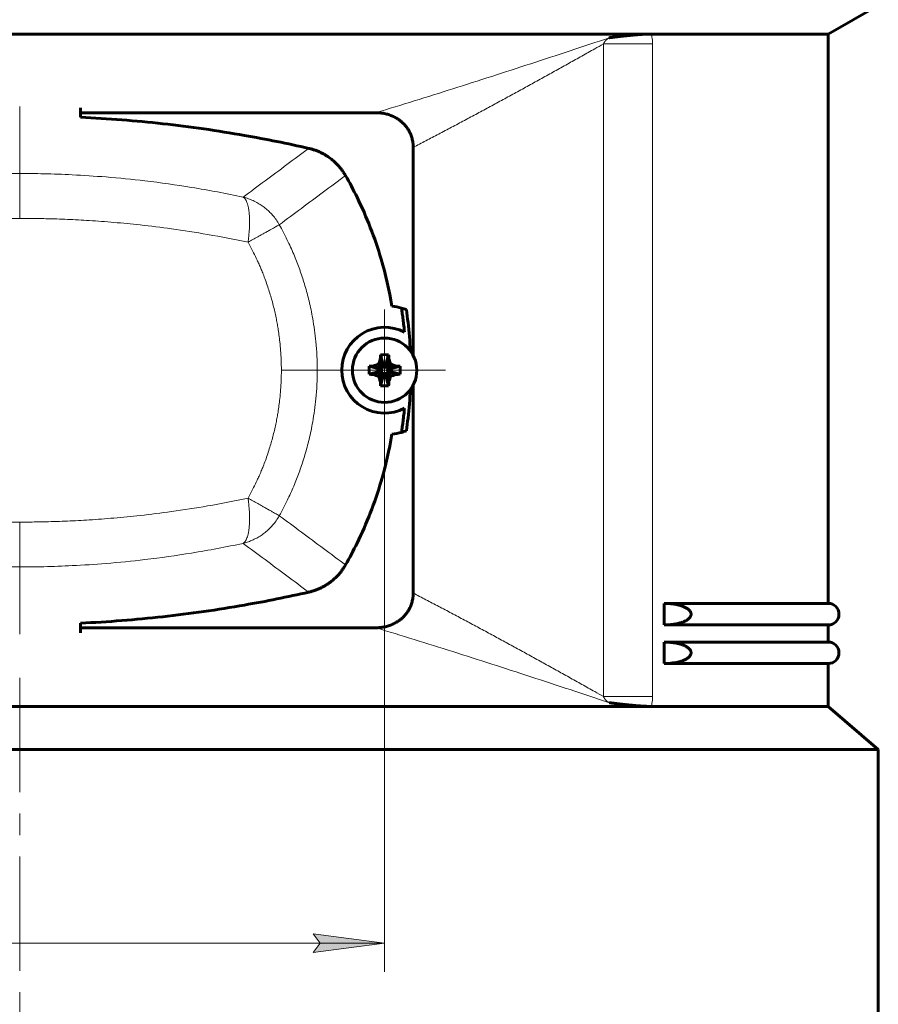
# Model space of a CAD drawing. Header units: millimetres. Extents: x 0 to 594, y 0 to 420.
# Tile 4 of 8: x 123 to 183, y 105 to 174. Entities that reach past the tile are written whole.
import ezdxf

# ---------------------------------------------------------------- set-up
doc = ezdxf.new("R2010")
doc.units = ezdxf.units.MM
for name, pattern in [('K5LT_AXLED', [12.484533, 7.984533, -1.5, 1.5, -1.5]), ('K5LT_BASIC', [0]), ('K5LT_THIN', [0])]:
    doc.linetypes.add(name, pattern=pattern)
doc.layers.add('Системный слой', color=7, linetype='Continuous')
doc.styles.add('KDIMTEXTSTYLE', font='GOST_AU.SHX', dxfattribs={"width": 0.96, "oblique": 15, "height": 5})
doc.styles.add('KTEXTSTYLE', font='GOST_AU.SHX', dxfattribs={"width": 0.96, "height": 5})
doc.dimstyles.new('KDIMSTYLE (1.00)', dxfattribs={"dimtxt": 5, "dimasz": 1, "dimexe": 2, "dimexo": 0, "dimgap": 1, "dimtad": 1, "dimtxsty": 'KDIMTEXTSTYLE', "dimsah": 1, "dimcen": 0, "dimdle": 1, "dimadec": 0, "dimazin": 0, "dimtfac": 0.667, "dimtmove": 0, "dimatfit": 3, "dimfxl": 1, "dimtvp": 1, "dimtolj": 1, "dimtzin": 0, "dimarcsym": 0})

# ---------------------------------------------------------------- blocks, each defined once
blk = doc.blocks.new('U2')
at = {"layer": 'Системный слой', "color": 150, "linetype": 'K5LT_BASIC', "lineweight": 60, "true_color": 0x0080ff}
for start, end in [(2.69396, 6.69956), (353.30044, 357.30604)]:
    blk.add_arc((121.638, 149.277), 28.676, start, end, dxfattribs=at)
blk = doc.blocks.new('U4')
at = {"layer": 'Системный слой', "color": 150, "linetype": 'K5LT_BASIC', "lineweight": 60, "true_color": 0x0080ff}
for p, q in [((77.944, 131.477), (66.48, 131.477)), ((179.48, 131.477), (168.016, 131.477))]:
    blk.add_line(p, q, dxfattribs=at)
blk = doc.blocks.new('U5')
at = {"layer": 'Системный слой', "color": 150, "linetype": 'K5LT_BASIC', "lineweight": 60, "true_color": 0x0080ff}
for p, q in [((77.944, 128.777), (66.48, 128.777)), ((179.48, 128.777), (168.016, 128.777))]:
    blk.add_line(p, q, dxfattribs=at)
blk = doc.blocks.new('U6')
at = {"layer": 'Системный слой', "color": 150, "linetype": 'K5LT_BASIC', "lineweight": 60, "true_color": 0x0080ff}
for p, q in [((77.944, 130.277), (66.48, 130.277)), ((179.48, 130.277), (168.016, 130.277))]:
    blk.add_line(p, q, dxfattribs=at)
blk = doc.blocks.new('U7')
at = {"layer": 'Системный слой', "color": 150, "linetype": 'K5LT_BASIC', "lineweight": 60, "true_color": 0x0080ff}
for p, q in [((77.944, 132.977), (66.48, 132.977)), ((179.48, 132.977), (168.016, 132.977))]:
    blk.add_line(p, q, dxfattribs=at)
blk = doc.blocks.new('U9')
at = {"layer": 'Системный слой', "color": 150, "linetype": 'K5LT_BASIC', "lineweight": 60, "true_color": 0x0080ff}
for p, q in [((179.48, 172.777), (179.48, 132.977)), ((179.48, 131.477), (179.48, 130.277)), ((179.48, 128.777), (179.48, 125.777))]:
    blk.add_line(p, q, dxfattribs=at)
blk = doc.blocks.new('U10')
at = {"layer": 'Системный слой', "color": 150, "linetype": 'K5LT_BASIC', "lineweight": 60, "true_color": 0x0080ff}
for p, q in [((150.48, 150.308), (150.48, 164.857)), ((150.48, 133.698), (150.48, 148.247))]:
    blk.add_line(p, q, dxfattribs=at)
blk = doc.blocks.new('U12')
at = {"layer": 'Системный слой', "color": 150, "linetype": 'K5LT_BASIC', "lineweight": 60, "true_color": 0x0080ff}
for p, q in [((98.088, 167.277), (118.73, 167.277)), ((127.23, 167.277), (147.871, 167.277))]:
    blk.add_line(p, q, dxfattribs=at)
blk = doc.blocks.new('U13')
at = {"layer": 'Системный слой', "color": 150, "linetype": 'K5LT_BASIC', "lineweight": 60, "true_color": 0x0080ff}
for p, q in [((118.73, 131.277), (98.088, 131.277)), ((147.871, 131.277), (127.23, 131.277))]:
    blk.add_line(p, q, dxfattribs=at)
blk = doc.blocks.new('U15')
at = {"layer": 'Системный слой', "color": 30, "linetype": 'K5LT_AXLED', "lineweight": 18, "true_color": 0xff8000}
for q in [(148.48, 153.527), (144.23, 149.277), (152.73, 149.277), (148.48, 145.027)]:
    blk.add_line((148.48, 149.277), q, dxfattribs=at)
blk = doc.blocks.new('D1')
at = {"layer": 'Системный слой'}
for points in [[(97.48, 109.238), (102.48, 109.896), (101.98, 109.238), (102.48, 108.579)], [(148.48, 109.238), (143.48, 109.896), (143.98, 109.238), (143.48, 108.579)]]:
    blk.add_hatch(color=7, dxfattribs=at).paths.add_polyline_path(points)
at = {"layer": 'Системный слой', "color": 7, "linetype": 'K5LT_THIN', "lineweight": 18}
for p, q in [((97.48, 147.027), (97.48, 107.238)), ((148.48, 147.027), (148.48, 107.238)), ((97.48, 109.238), (102.48, 109.896)), ((102.48, 109.896), (101.98, 109.238)), ((143.98, 109.238), (143.48, 109.896)), ((143.48, 109.896), (148.48, 109.238)), ((102.48, 108.579), (97.48, 109.238)), ((97.48, 109.238), (148.48, 109.238)), ((101.98, 109.238), (102.48, 108.579)), ((148.48, 109.238), (143.48, 108.579)), ((143.48, 108.579), (143.98, 109.238))]:
    blk.add_line(p, q, dxfattribs=at)
blk.add_wipeout([(109.122, 110.238), (109.122, 117.373), (115.569, 117.373), (115.569, 110.238)]).dxf.layer = 'Системный слой'
at = {"layer": 'Системный слой', "color": 7, "insert": (109.122, 116.772), "char_height": 5, "attachment_point": 1, "style": 'KTEXTSTYLE'}
blk.add_mtext('\\H3.5;\\W0.965;\\Q15;\\Q15;\\H5.00;51', dxfattribs=at)
blk = doc.blocks.new('KDIMARROW_01')
at = {"layer": 'Системный слой'}
blk.add_hatch(color=0, dxfattribs=at).paths.add_polyline_path([(0, 0), (-5, 0.658), (-4.5, 0), (-5, -0.658)])
at = {"layer": 'Системный слой', "color": 0, "linetype": 'K5LT_THIN', "lineweight": 18}
for p, q in [((-4.5, 0), (-5, 0.658)), ((-5, 0.658), (0, 0)), ((0, 0), (-5, -0.658)), ((-5, -0.658), (-4.5, 0)), ((0, 0), (-1, 0))]:
    blk.add_line(p, q, dxfattribs=at)

msp = doc.modelspace()

# ---------------------------------------------------------------- linework, layer by layer
at = {"layer": 'Системный слой', "color": 150, "linetype": 'K5LT_BASIC', "lineweight": 60, "true_color": 0x0080ff}
for p, q in [((182.98, 174.777), (179.48, 172.777)), ((167.124, 172.777), (78.835, 172.777)), ((179.48, 172.777), (167.124, 172.777)), ((127.23, 167.621), (127.23, 166.957)), ((148.18, 150.049), (148.382, 149.528)), ((148.201, 150.357), (148.382, 149.655)), ((148.758, 150.357), (148.577, 149.655)), ((148.78, 150.049), (148.577, 149.528)), ((147.401, 149.556), (148.102, 149.375)), ((147.708, 149.577), (148.229, 149.375)), ((148.059, 149.698), (148.349, 149.409)), ((148.102, 149.18), (148.102, 149.375)), ((148.102, 149.375), (148.229, 149.375)), ((148.229, 149.375), (148.349, 149.409)), ((148.349, 149.409), (148.382, 149.528)), ((148.382, 149.655), (148.577, 149.655)), ((148.382, 149.528), (148.382, 149.655)), ((148.577, 149.655), (148.577, 149.528)), ((148.577, 149.528), (148.611, 149.409)), ((148.9, 149.698), (148.611, 149.409)), ((148.611, 149.409), (148.731, 149.375)), ((149.251, 149.577), (148.731, 149.375)), ((148.731, 149.375), (148.857, 149.375)), ((149.559, 149.556), (148.857, 149.375)), ((148.857, 149.375), (148.857, 149.18)), ((147.401, 148.999), (148.102, 149.18)), ((147.708, 148.977), (148.229, 149.18)), ((148.059, 148.857), (148.349, 149.146)), ((148.229, 149.18), (148.102, 149.18)), ((148.18, 148.506), (148.382, 149.027)), ((148.201, 148.198), (148.382, 148.9)), ((148.349, 149.146), (148.229, 149.18)), ((148.382, 149.027), (148.349, 149.146)), ((148.382, 148.9), (148.382, 149.027)), ((148.577, 148.9), (148.382, 148.9)), ((148.611, 149.146), (148.577, 149.027)), ((148.78, 148.506), (148.577, 149.027)), ((148.577, 149.027), (148.577, 148.9)), ((148.758, 148.198), (148.577, 148.9)), ((148.731, 149.18), (148.611, 149.146)), ((148.9, 148.857), (148.611, 149.146)), ((149.251, 148.977), (148.731, 149.18)), ((148.857, 149.18), (148.731, 149.18)), ((149.559, 148.999), (148.857, 149.18)), ((168.016, 131.477), (168.016, 132.977)), ((127.23, 130.933), (127.23, 131.597)), ((168.016, 128.777), (168.016, 130.277)), ((78.835, 125.777), (167.124, 125.777)), ((179.48, 125.777), (167.124, 125.777)), ((179.48, 125.777), (182.98, 122.777)), ((182.98, 122.777), (62.98, 122.777)), ((182.98, 122.777), (182.98, 71.777))]:
    msp.add_line(p, q, dxfattribs=at)
at = {"layer": 'Системный слой', "color": 7, "linetype": 'K5LT_THIN', "lineweight": 18}
for p, q in [((163.769, 172.082), (163.769, 126.472)), ((167.202, 172.082), (163.769, 172.082)), ((167.202, 172.082), (167.202, 126.472)), ((122.98, 167.716), (122.98, 163.027)), ((122.98, 159.892), (122.98, 163.027)), ((141.266, 149.277), (143.771, 149.277)), ((145.48, 149.277), (143.771, 149.277)), ((122.98, 138.663), (122.98, 135.527)), ((122.98, 130.838), (122.98, 135.527)), ((167.202, 126.472), (163.769, 126.472))]:
    msp.add_line(p, q, dxfattribs=at)
at = {"layer": 'Системный слой', "color": 30, "linetype": 'K5LT_AXLED', "lineweight": 18, "true_color": 0xff8000}
msp.add_line((122.98, 127.777), (122.98, 71.777), dxfattribs=at)
at = {"layer": 'Системный слой', "color": 150, "linetype": 'K5LT_BASIC', "lineweight": 60, "true_color": 0x0080ff}
msp.add_circle((148.48, 149.277), 2.25, dxfattribs=at)
for centre, radius, start, end in [((148.48, 149.277), 4.5, 74.80637, 83.46965), ((148.48, 149.277), 4.5, 70.27559, 74.80637), ((148.48, 149.277), 3, 62.40941, 180), ((148.48, 149.277), 3, 180, 297.59059), ((148.48, 149.277), 4.5, 276.53035, 285.19363), ((148.48, 149.277), 4.5, 285.19363, 289.72441), ((179.48, 132.227), 0.75, 270, 90), ((179.48, 129.527), 0.75, 270, 90)]:
    msp.add_arc(centre, radius, start, end, dxfattribs=at)
for centre, major_axis, ratio, start_param, end_param in [((122.98, 149.277), (0, -28), 0.97619, 1.69056, 1.722664), ((148.623, 149.237), (-0.665, -2.348), 0.275651, 4.438328, 4.593262), ((148.574, 149.277), (0, -2.444), 0.169924, 4.254947, 4.391142), ((148.48, 149.018), (-2.426, 0), 0.555366, 4.597252, 4.827526), ((148.386, 149.277), (0, 2.444), 0.169924, -1.249549, -1.113354), ((148.337, 149.237), (-0.665, 2.348), 0.275651, -1.451669, -1.296736), ((148.739, 149.277), (0, -2.426), 0.555366, 4.597252, 4.712389), ((148.48, 149.183), (-2.444, 0), 0.169924, -1.249549, -1.113354), ((148.52, 149.134), (-2.348, -0.665), 0.275651, -1.451669, -1.296736), ((148.439, 149.134), (-2.348, 0.665), 0.275651, 4.438328, 4.593262), ((148.48, 149.183), (-2.444, 0), 0.169924, 4.254947, 4.391142), ((148.221, 149.277), (0, 2.426), 0.555366, 4.597252, 4.827526), ((148.739, 149.277), (0, -2.426), 0.555366, 4.712389, 4.827526), ((148.48, 149.371), (2.444, 0), 0.169924, 4.254947, 4.391142), ((148.52, 149.42), (2.348, -0.665), 0.275651, 4.438328, 4.593262), ((148.623, 149.318), (0.665, -2.348), 0.275651, -1.451669, -1.296736), ((148.337, 149.318), (0.665, 2.348), 0.275651, 4.438328, 4.593262), ((148.439, 149.42), (2.348, 0.665), 0.275651, -1.451669, -1.296736), ((148.48, 149.371), (2.444, 0), 0.169924, -1.249549, -1.113354), ((148.574, 149.277), (0, -2.444), 0.169924, -1.249549, -1.113354), ((148.48, 149.536), (2.426, 0), 0.555366, 4.597252, 4.827526), ((148.386, 149.277), (0, 2.444), 0.169924, 4.254947, 4.391142), ((122.98, 149.277), (0, -28), 0.97619, 1.418929, 1.451033)]:
    msp.add_ellipse(centre, major_axis=major_axis, ratio=ratio, start_param=start_param, end_param=end_param, dxfattribs=at)
for points, knots in [([(167.124, 172.777), (167.103, 172.777), (167.07, 172.777), (167.026, 172.776), (166.991, 172.776), (166.918, 172.774), (166.824, 172.771), (166.724, 172.767), (166.648, 172.763), (166.561, 172.759), (166.477, 172.754), (166.406, 172.749), (166.362, 172.746), (166.314, 172.742), (166.272, 172.739), (166.233, 172.736), (166.195, 172.733), (166.158, 172.73), (166.119, 172.727), (166.048, 172.721), (165.965, 172.714), (165.872, 172.706), (165.788, 172.698), (165.71, 172.691), (165.641, 172.684), (165.594, 172.68), (165.532, 172.674), (165.477, 172.668), (165.425, 172.663), (165.376, 172.658), (165.302, 172.65), (165.226, 172.642), (165.166, 172.635), (165.129, 172.631), (165.091, 172.627), (165.026, 172.62), (164.96, 172.612), (164.893, 172.604), (164.853, 172.6), (164.814, 172.595), (164.763, 172.589), (164.713, 172.583), (164.663, 172.577), (164.632, 172.573), (164.607, 172.57), (164.582, 172.567), (164.56, 172.565), (164.537, 172.562), (164.522, 172.56), (164.505, 172.558), (164.49, 172.556), (164.472, 172.554), (164.453, 172.551), (164.434, 172.549), (164.42, 172.547), (164.409, 172.546), (164.402, 172.545), (164.396, 172.544), (164.388, 172.543), (164.374, 172.541), (164.36, 172.539), (164.344, 172.537), (164.333, 172.536), (164.322, 172.534), (164.314, 172.533), (164.306, 172.532), (164.299, 172.531), (164.292, 172.53), (164.285, 172.53), (164.277, 172.529), (164.269, 172.528), (164.262, 172.528), (164.255, 172.527), (164.25, 172.527), (164.246, 172.526), (164.237, 172.525), (164.228, 172.523), (164.218, 172.521), (164.212, 172.52), (164.207, 172.52), (164.203, 172.519), (164.197, 172.518), (164.195, 172.518), (164.194, 172.517)], [0, 0, 0, 0, 2.758778, 4.090146, 5.385702, 6.84958, 12.490967, 15.378467, 16.74845, 19.739101, 23.405835, 24.2726, 25.95045, 27.195396, 28.413772, 29.513326, 30.591878, 31.62056, 32.621482, 33.921986, 37.559341, 39.465026, 41.556785, 44.368072, 45.741419, 47.073712, 48.107013, 50.687728, 51.454265, 52.209932, 54.543946, 57.301312, 58.180876, 59.210496, 60.221955, 61.140556, 64.326258, 65.388321, 66.432049, 67.441739, 68.436077, 70.415872, 71.397966, 72.372053, 72.875397, 73.36977, 74.320091, 74.624056, 75.210284, 75.489973, 75.948218, 76.378174, 76.961393, 77.460682, 77.902967, 78.090331, 78.284962, 78.448581, 78.619229, 78.904242, 79.579946, 79.696406, 80.241622, 80.390937, 80.57683, 80.868907, 81.037913, 81.156723, 81.438263, 81.599902, 81.796013, 82.07364, 82.230033, 82.376227, 82.457243, 82.552385, 83.117708, 83.289309, 83.448341, 83.594876, 83.728199, 83.875655, 84, 84, 84, 84]), ([(147.871, 167.277), (147.92, 167.277), (148.018, 167.275), (148.213, 167.261), (148.41, 167.231), (148.607, 167.186), (148.805, 167.129), (149.042, 167.038), (149.296, 166.906), (149.514, 166.761), (149.699, 166.611), (149.865, 166.448), (149.998, 166.288), (150.087, 166.161), (150.168, 166.032), (150.239, 165.902), (150.309, 165.745), (150.36, 165.608), (150.401, 165.47), (150.434, 165.332), (150.454, 165.212), (150.467, 165.109), (150.474, 165.025), (150.479, 164.941), (150.48, 164.885), (150.48, 164.857)], [0, 0, 0, 0, 0.480224, 0.960449, 1.920898, 2.446516, 2.946101, 3.945271, 4.937243, 5.759537, 6.519807, 7.280077, 8.040347, 8.559312, 8.809792, 9.539291, 10.018408, 10.497525, 10.969509, 11.432661, 11.895813, 12.17186, 12.447906, 12.723953, 13, 13, 13, 13]), ([(143.178, 164.786), (142.435, 164.955), (140.944, 165.275), (137.555, 165.914), (133.941, 166.43), (130.111, 166.792), (128.191, 166.912), (127.23, 166.957)], [0, 0, 0, 0, 0.414814, 0.829628, 1.876471, 2.399892, 2.923314, 2.923314, 2.923314, 2.923314]), ([(143.178, 164.786), (143.257, 164.768), (143.414, 164.727), (143.648, 164.65), (143.878, 164.559), (144.105, 164.452), (144.324, 164.332), (144.573, 164.174), (144.841, 163.972), (145.092, 163.743), (145.292, 163.529), (145.451, 163.335), (145.605, 163.122), (145.7, 162.969), (145.748, 162.885)], [0, 0, 0, 0, 0.518561, 1.037122, 1.570785, 2.095548, 2.636797, 3.163676, 3.980266, 4.776674, 5.328882, 5.846759, 6.383746, 7, 7, 7, 7]), ([(148.992, 153.748), (148.809, 154.857), (148.384, 156.72), (147.519, 159.253), (146.663, 161.201), (146.033, 162.386), (145.748, 162.885)], [0, 0, 0, 0, 1.999365, 3.395006, 4.760575, 5.782763, 5.782763, 5.782763, 5.782763]), ([(149.659, 153.62), (149.68, 153.488), (149.719, 153.225), (149.774, 152.812), (149.825, 152.383), (149.855, 152.085), (149.869, 151.936)], [0, 0, 0, 0, 0.2067745, 0.413549, 0.645802, 0.878055, 0.878055, 0.878055, 0.878055]), ([(149.659, 144.935), (149.68, 145.066), (149.719, 145.33), (149.774, 145.742), (149.825, 146.172), (149.855, 146.47), (149.869, 146.618)], [0, 0, 0, 0, 0.2067745, 0.413549, 0.645802, 0.878055, 0.878055, 0.878055, 0.878055]), ([(148.992, 144.807), (148.809, 143.698), (148.384, 141.835), (147.519, 139.301), (146.663, 137.354), (146.033, 136.168), (145.748, 135.67)], [0, 0, 0, 0, 1.999365, 3.395006, 4.760575, 5.782763, 5.782763, 5.782763, 5.782763]), ([(143.178, 133.769), (143.257, 133.787), (143.414, 133.828), (143.648, 133.904), (143.878, 133.996), (144.105, 134.102), (144.324, 134.222), (144.573, 134.381), (144.841, 134.582), (145.092, 134.811), (145.292, 135.025), (145.451, 135.22), (145.605, 135.433), (145.7, 135.586), (145.748, 135.67)], [0, 0, 0, 0, 0.518561, 1.037122, 1.570785, 2.095548, 2.636797, 3.163676, 3.980266, 4.776674, 5.328882, 5.846759, 6.383746, 7, 7, 7, 7]), ([(143.178, 133.769), (142.435, 133.6), (140.944, 133.28), (137.555, 132.641), (133.941, 132.125), (130.111, 131.763), (128.191, 131.642), (127.23, 131.597)], [0, 0, 0, 0, 0.414814, 0.829628, 1.876471, 2.399892, 2.923314, 2.923314, 2.923314, 2.923314]), ([(147.871, 131.277), (147.92, 131.277), (148.018, 131.28), (148.213, 131.294), (148.41, 131.323), (148.607, 131.369), (148.805, 131.426), (149.042, 131.516), (149.296, 131.648), (149.514, 131.793), (149.699, 131.944), (149.865, 132.107), (149.998, 132.266), (150.087, 132.394), (150.168, 132.523), (150.239, 132.653), (150.309, 132.81), (150.36, 132.946), (150.401, 133.084), (150.434, 133.223), (150.454, 133.343), (150.467, 133.446), (150.474, 133.53), (150.479, 133.614), (150.48, 133.67), (150.48, 133.698)], [0, 0, 0, 0, 0.480224, 0.960449, 1.920898, 2.446516, 2.946101, 3.945271, 4.937243, 5.759537, 6.519807, 7.280077, 8.040347, 8.559312, 8.809792, 9.539291, 10.018408, 10.497525, 10.969509, 11.432661, 11.895813, 12.17186, 12.447906, 12.723953, 13, 13, 13, 13]), ([(168.016, 132.977), (168.163, 132.977), (168.417, 132.967), (168.706, 132.931), (168.898, 132.896), (169.041, 132.864), (169.196, 132.821), (169.33, 132.774), (169.442, 132.726), (169.535, 132.68), (169.61, 132.635), (169.669, 132.594), (169.726, 132.549), (169.775, 132.501), (169.813, 132.456), (169.842, 132.413), (169.863, 132.376), (169.88, 132.332), (169.889, 132.3), (169.896, 132.265), (169.898, 132.225), (169.895, 132.186), (169.888, 132.148), (169.876, 132.11), (169.856, 132.065), (169.827, 132.017), (169.789, 131.968), (169.744, 131.922), (169.692, 131.878), (169.632, 131.834), (169.569, 131.795), (169.493, 131.753), (169.415, 131.716), (169.33, 131.682), (169.232, 131.646), (169.115, 131.61), (168.969, 131.573), (168.787, 131.537), (168.538, 131.501), (168.27, 131.481), (168.087, 131.477), (168.016, 131.477)], [0, 0, 0, 0, 4.64114, 7.665941, 8.596288, 10.393393, 11.997491, 13.40319, 14.576745, 15.594653, 16.420224, 17.092272, 17.622922, 18.473369, 18.986, 19.209579, 19.845009, 20.1009, 20.403578, 20.677723, 21.000028, 21.385225, 21.644344, 21.965344, 22.379841, 22.886712, 23.449214, 24.036824, 24.656974, 25.352813, 26.120814, 26.787153, 27.866707, 28.64474, 29.487756, 30.923913, 32.298808, 33.969598, 36.462948, 39.855987, 42, 42, 42, 42]), ([(168.016, 128.777), (168.164, 128.777), (168.419, 128.788), (168.71, 128.824), (168.902, 128.859), (169.045, 128.891), (169.179, 128.929), (169.276, 128.962), (169.358, 128.993), (169.447, 129.031), (169.54, 129.078), (169.615, 129.123), (169.674, 129.164), (169.73, 129.209), (169.781, 129.259), (169.827, 129.317), (169.858, 129.369), (169.878, 129.415), (169.893, 129.465), (169.898, 129.51), (169.896, 129.558), (169.891, 129.592), (169.881, 129.629), (169.867, 129.667), (169.844, 129.712), (169.81, 129.76), (169.767, 129.809), (169.717, 129.856), (169.667, 129.896), (169.609, 129.935), (169.551, 129.97), (169.489, 130.003), (169.416, 130.038), (169.339, 130.07), (169.24, 130.106), (169.122, 130.142), (168.998, 130.174), (168.845, 130.207), (168.655, 130.239), (168.364, 130.269), (168.144, 130.277), (168.016, 130.277)], [0, 0, 0, 0, 4.667054, 7.701279, 8.634231, 10.436993, 12.046584, 12.789487, 13.457076, 14.634115, 15.654288, 16.4803, 17.150823, 17.67719, 18.513461, 19.09851, 19.686935, 20.090065, 20.380081, 20.999945, 21.200694, 21.566387, 21.832085, 22.167441, 22.598512, 23.129439, 23.730255, 24.373878, 25.018038, 25.543687, 26.361808, 26.952118, 27.594855, 28.712986, 29.408481, 30.70777, 32.354006, 33.226195, 35.379357, 38.135731, 42, 42, 42, 42]), ([(167.124, 125.777), (167.103, 125.777), (167.07, 125.778), (167.026, 125.778), (166.991, 125.779), (166.918, 125.78), (166.824, 125.783), (166.724, 125.788), (166.648, 125.791), (166.561, 125.796), (166.477, 125.801), (166.406, 125.806), (166.362, 125.809), (166.314, 125.813), (166.272, 125.816), (166.233, 125.819), (166.195, 125.822), (166.158, 125.825), (166.119, 125.828), (166.048, 125.833), (165.965, 125.84), (165.872, 125.849), (165.788, 125.856), (165.71, 125.864), (165.641, 125.87), (165.594, 125.875), (165.532, 125.881), (165.477, 125.887), (165.425, 125.892), (165.376, 125.897), (165.302, 125.905), (165.226, 125.913), (165.166, 125.919), (165.129, 125.924), (165.091, 125.928), (165.026, 125.935), (164.96, 125.942), (164.893, 125.95), (164.853, 125.955), (164.814, 125.959), (164.763, 125.965), (164.713, 125.971), (164.663, 125.977), (164.632, 125.981), (164.607, 125.984), (164.582, 125.987), (164.56, 125.99), (164.537, 125.993), (164.522, 125.995), (164.505, 125.997), (164.49, 125.999), (164.472, 126.001), (164.453, 126.004), (164.434, 126.006), (164.42, 126.008), (164.409, 126.009), (164.402, 126.01), (164.396, 126.011), (164.388, 126.012), (164.374, 126.014), (164.36, 126.015), (164.344, 126.018), (164.333, 126.019), (164.322, 126.02), (164.314, 126.021), (164.306, 126.022), (164.299, 126.023), (164.292, 126.024), (164.285, 126.025), (164.277, 126.026), (164.269, 126.026), (164.262, 126.027), (164.255, 126.027), (164.25, 126.028), (164.246, 126.029), (164.237, 126.03), (164.228, 126.032), (164.218, 126.033), (164.212, 126.034), (164.207, 126.035), (164.203, 126.036), (164.197, 126.037), (164.195, 126.037), (164.194, 126.037)], [0, 0, 0, 0, 2.758778, 4.090146, 5.385702, 6.84958, 12.490967, 15.378467, 16.74845, 19.739101, 23.405835, 24.2726, 25.95045, 27.195396, 28.413772, 29.513326, 30.591877, 31.620559, 32.621482, 33.921986, 37.55934, 39.465025, 41.556783, 44.368071, 45.741418, 47.073711, 48.107011, 50.687727, 51.454264, 52.209931, 54.543945, 57.301311, 58.180875, 59.210495, 60.221954, 61.140554, 64.326257, 65.388319, 66.432047, 67.441737, 68.436075, 70.415871, 71.397964, 72.372052, 72.875396, 73.369768, 74.320089, 74.624054, 75.210283, 75.489972, 75.948216, 76.378172, 76.961391, 77.46068, 77.902965, 78.09033, 78.28496, 78.448579, 78.619228, 78.904241, 79.579944, 79.696405, 80.241621, 80.390936, 80.576829, 80.868906, 81.037912, 81.156722, 81.438261, 81.5999, 81.796011, 82.073636, 82.230028, 82.376221, 82.457238, 82.55238, 83.117704, 83.289305, 83.448337, 83.594873, 83.728197, 83.875654, 84, 84, 84, 84])]:
    msp.add_open_spline(points, degree=3, knots=knots, dxfattribs=at)
at = {"layer": 'Системный слой', "color": 7, "linetype": 'K5LT_THIN', "lineweight": 18}
for points in [[(167.124, 172.777), (167.14, 172.71), (167.166, 172.57), (167.195, 172.341), (167.202, 172.172), (167.202, 172.082)], [(147.871, 167.277), (149.65, 167.818), (153.238, 168.935), (158.686, 170.691), (162.354, 171.903), (164.194, 172.517)], [(143.178, 164.786), (142.667, 164.407), (141.65, 163.648), (140.122, 162.512), (139.105, 161.755), (138.596, 161.377)], [(107.363, 161.377), (109.03, 161.733), (112.431, 162.34), (117.671, 162.901), (121.21, 163.027), (122.98, 163.027)], [(145.748, 162.885), (145.235, 162.501), (144.206, 161.739), (142.664, 160.591), (141.637, 159.826), (141.123, 159.444)], [(145.748, 135.67), (145.235, 136.053), (144.206, 136.816), (142.664, 137.964), (141.637, 138.729), (141.123, 139.111)], [(107.363, 137.178), (109.03, 136.822), (112.431, 136.215), (117.671, 135.654), (121.21, 135.527), (122.98, 135.527)], [(143.178, 133.769), (142.667, 134.148), (141.65, 134.907), (140.122, 136.043), (139.105, 136.8), (138.596, 137.178)], [(147.871, 131.277), (149.65, 130.737), (153.238, 129.62), (158.686, 127.864), (162.354, 126.651), (164.194, 126.037)], [(167.124, 125.777), (167.14, 125.845), (167.166, 125.985), (167.195, 126.214), (167.202, 126.383), (167.202, 126.472)]]:
    msp.add_open_spline(points, degree=3, dxfattribs=at)
for points, knots in [([(150.48, 164.857), (150.517, 164.876), (150.553, 164.895), (150.884, 165.066), (151.179, 165.219), (151.773, 165.529), (152.073, 165.686), (152.673, 166.002), (152.973, 166.161), (153.574, 166.479), (153.874, 166.639), (154.474, 166.96), (154.774, 167.12), (155.374, 167.443), (155.673, 167.605), (156.273, 167.93), (156.573, 168.092), (157.173, 168.419), (157.472, 168.582), (158.072, 168.911), (158.372, 169.075), (158.971, 169.405), (159.271, 169.571), (159.87, 169.902), (160.17, 170.068), (160.769, 170.401), (161.068, 170.568), (161.667, 170.902), (161.967, 171.07), (162.566, 171.405), (162.866, 171.573), (163.366, 171.855), (163.568, 171.969), (163.769, 172.082)], [3.096208, 3.096208, 3.096208, 3.096208, 3.231093, 3.231093, 4.308259, 4.308259, 5.408394, 5.408394, 6.508599, 6.508599, 7.608873, 7.608873, 8.709216, 8.709216, 9.809626, 9.809626, 10.910101, 10.910101, 12.010641, 12.010641, 13.111242, 13.111242, 14.211905, 14.211905, 15.312626, 15.312626, 16.413405, 16.413405, 17.514239, 17.514239, 18.615127, 18.615127, 19.355834, 19.355834, 19.355834, 19.355834]), ([(164.194, 172.517), (164.193, 172.517), (164.189, 172.514), (164.18, 172.511), (164.17, 172.507), (164.164, 172.503), (164.156, 172.499), (164.151, 172.496), (164.146, 172.494), (164.143, 172.492), (164.14, 172.491), (164.136, 172.489), (164.132, 172.486), (164.127, 172.484), (164.121, 172.48), (164.113, 172.475), (164.1, 172.467), (164.08, 172.455), (164.06, 172.441), (164.033, 172.421), (164.004, 172.397), (163.972, 172.368), (163.946, 172.343), (163.925, 172.319), (163.909, 172.301), (163.898, 172.288), (163.89, 172.277), (163.882, 172.268), (163.874, 172.257), (163.867, 172.247), (163.86, 172.236), (163.853, 172.226), (163.843, 172.212), (163.834, 172.198), (163.825, 172.186), (163.82, 172.177), (163.813, 172.165), (163.805, 172.151), (163.795, 172.133), (163.785, 172.115), (163.777, 172.097), (163.772, 172.087), (163.769, 172.082)], [0, 0, 0, 0, 0.498735, 0.96986, 1.447101, 1.99705, 2.483901, 2.88201, 3.193468, 3.505497, 3.810013, 4.074475, 4.525479, 5.060142, 5.830146, 6.394621, 7.572876, 9.230635, 11.186838, 12.874419, 16.594268, 19.139901, 21.697149, 23.844482, 25.356349, 26.367901, 27.079334, 27.790061, 28.642444, 29.51527, 30.290815, 31.027903, 31.80019, 33.526044, 34.173779, 34.94821, 35.998058, 37.308555, 38.726491, 40.483354, 41.959493, 43, 43, 43, 43]), ([(138.596, 161.377), (137.408, 161.631), (135.141, 162.058), (131.931, 162.509), (129.138, 162.787), (126.78, 162.941), (124.765, 163.013), (123.543, 163.027), (122.98, 163.027)], [0, 0, 0, 0, 2.137656, 4.022495, 5.580967, 6.92986, 8.045021, 9, 9, 9, 9]), ([(138.937, 158.224), (138.955, 158.357), (138.986, 158.611), (139.018, 158.969), (139.037, 159.295), (139.045, 159.596), (139.042, 159.885), (139.028, 160.155), (139.002, 160.404), (138.966, 160.63), (138.92, 160.83), (138.864, 161.003), (138.799, 161.146), (138.73, 161.254), (138.662, 161.329), (138.618, 161.364), (138.596, 161.377)], [0, 0, 0, 0, 1.529002, 2.9059, 4.108925, 5.33728, 6.54394, 7.750217, 8.955746, 10.163, 11.376622, 12.600986, 13.814082, 15.011725, 16.066689, 17, 17, 17, 17]), ([(141.123, 159.444), (141.053, 159.567), (140.907, 159.798), (140.664, 160.108), (140.409, 160.376), (140.141, 160.613), (139.853, 160.825), (139.538, 161.015), (139.214, 161.173), (138.894, 161.294), (138.692, 161.353), (138.596, 161.377)], [0, 0, 0, 0, 1.604939, 3.054288, 4.327628, 5.632986, 6.932753, 8.207622, 9.62944, 10.880324, 12, 12, 12, 12]), ([(107.023, 158.224), (107.954, 158.42), (109.722, 158.76), (112.244, 159.153), (114.436, 159.426), (116.355, 159.613), (118.051, 159.74), (119.633, 159.824), (121.01, 159.87), (122.122, 159.889), (122.734, 159.892), (122.98, 159.892)], [0, 0, 0, 0, 2.190089, 4.111559, 5.764412, 7.136873, 8.408614, 9.541303, 10.64882, 11.455608, 12, 12, 12, 12]), ([(138.937, 158.224), (138.005, 158.42), (136.237, 158.76), (133.716, 159.153), (131.524, 159.426), (129.605, 159.613), (127.909, 159.74), (126.327, 159.824), (124.95, 159.87), (123.837, 159.889), (123.226, 159.892), (122.98, 159.892)], [0, 0, 0, 0, 2.190089, 4.111559, 5.764412, 7.136873, 8.408614, 9.541303, 10.64882, 11.455608, 12, 12, 12, 12]), ([(141.123, 159.444), (141.102, 159.432), (141.046, 159.401), (140.925, 159.333), (140.787, 159.257), (140.625, 159.166), (140.419, 159.052), (140.187, 158.922), (139.822, 158.719), (139.407, 158.487), (139.05, 158.288), (138.937, 158.224)], [0, 0, 0, 0, 1.521376, 2.759383, 3.726051, 4.798594, 5.972596, 7.190938, 8.2174, 10.821401, 12, 12, 12, 12]), ([(143.771, 149.277), (143.771, 149.945), (143.713, 151.155), (143.493, 152.77), (143.224, 154.071), (142.93, 155.172), (142.604, 156.178), (142.231, 157.164), (141.835, 158.066), (141.456, 158.832), (141.223, 159.264), (141.123, 159.444)], [0, 0, 0, 0, 2.263338, 4.102917, 5.518737, 6.767036, 7.961958, 9.103502, 10.336831, 11.30233, 12, 12, 12, 12]), ([(141.266, 149.277), (141.266, 149.521), (141.257, 149.978), (141.219, 150.638), (141.166, 151.219), (141.102, 151.739), (141.038, 152.171), (140.97, 152.571), (140.894, 152.961), (140.804, 153.379), (140.7, 153.809), (140.585, 154.238), (140.457, 154.671), (140.314, 155.119), (140.158, 155.564), (140.005, 155.966), (139.879, 156.279), (139.781, 156.51), (139.686, 156.728), (139.538, 157.051), (139.282, 157.563), (139.063, 157.977), (138.937, 158.224)], [0, 0, 0, 0, 1.795479, 3.374529, 4.88793, 6.102085, 7.233423, 8.113352, 9.09669, 10.171297, 11.270164, 12.360888, 13.445196, 14.607911, 15.837689, 16.925763, 17.780974, 18.32585, 18.776304, 19.541339, 20.94815, 23, 23, 23, 23]), ([(141.266, 149.277), (141.266, 149.033), (141.257, 148.576), (141.219, 147.916), (141.166, 147.335), (141.102, 146.816), (141.038, 146.383), (140.97, 145.984), (140.894, 145.594), (140.804, 145.176), (140.7, 144.745), (140.585, 144.317), (140.457, 143.884), (140.314, 143.436), (140.158, 142.99), (140.005, 142.588), (139.879, 142.276), (139.781, 142.045), (139.686, 141.826), (139.538, 141.504), (139.282, 140.992), (139.063, 140.577), (138.937, 140.33)], [0, 0, 0, 0, 1.795479, 3.374529, 4.88793, 6.102085, 7.233423, 8.113352, 9.09669, 10.171297, 11.270164, 12.360888, 13.445196, 14.607911, 15.837689, 16.925763, 17.780974, 18.32585, 18.776304, 19.541339, 20.94815, 23, 23, 23, 23]), ([(143.771, 149.277), (143.771, 148.61), (143.713, 147.4), (143.493, 145.785), (143.224, 144.483), (142.93, 143.383), (142.604, 142.377), (142.231, 141.391), (141.835, 140.489), (141.456, 139.722), (141.223, 139.291), (141.123, 139.111)], [0, 0, 0, 0, 2.263338, 4.102918, 5.518738, 6.767038, 7.961961, 9.103505, 10.336834, 11.302332, 12, 12, 12, 12]), ([(107.023, 140.33), (107.954, 140.135), (109.722, 139.794), (112.244, 139.402), (114.436, 139.129), (116.355, 138.941), (118.051, 138.815), (119.633, 138.731), (121.01, 138.685), (122.122, 138.666), (122.734, 138.663), (122.98, 138.663)], [0, 0, 0, 0, 2.190089, 4.111559, 5.764412, 7.136873, 8.408614, 9.541303, 10.64882, 11.455608, 12, 12, 12, 12]), ([(138.937, 140.33), (138.005, 140.135), (136.237, 139.794), (133.716, 139.402), (131.524, 139.129), (129.605, 138.941), (127.909, 138.815), (126.327, 138.731), (124.95, 138.685), (123.837, 138.666), (123.226, 138.663), (122.98, 138.663)], [0, 0, 0, 0, 2.190089, 4.111559, 5.764412, 7.136873, 8.408614, 9.541303, 10.64882, 11.455608, 12, 12, 12, 12]), ([(138.937, 140.33), (138.955, 140.198), (138.986, 139.943), (139.018, 139.586), (139.037, 139.26), (139.045, 138.958), (139.042, 138.67), (139.028, 138.4), (139.002, 138.151), (138.966, 137.925), (138.92, 137.724), (138.864, 137.552), (138.799, 137.409), (138.73, 137.301), (138.662, 137.225), (138.618, 137.191), (138.596, 137.178)], [0, 0, 0, 0, 1.529002, 2.9059, 4.108925, 5.33728, 6.54394, 7.750217, 8.955746, 10.163, 11.376622, 12.600986, 13.814082, 15.011725, 16.066689, 17, 17, 17, 17]), ([(141.123, 139.111), (141.102, 139.122), (141.046, 139.154), (140.925, 139.221), (140.787, 139.298), (140.625, 139.388), (140.419, 139.503), (140.187, 139.632), (139.822, 139.836), (139.407, 140.068), (139.05, 140.267), (138.937, 140.33)], [0, 0, 0, 0, 1.521376, 2.759383, 3.726051, 4.798594, 5.972596, 7.190938, 8.2174, 10.821401, 12, 12, 12, 12]), ([(141.123, 139.111), (141.053, 138.987), (140.907, 138.756), (140.664, 138.447), (140.409, 138.179), (140.141, 137.942), (139.853, 137.73), (139.538, 137.539), (139.214, 137.382), (138.894, 137.26), (138.692, 137.202), (138.596, 137.178)], [0, 0, 0, 0, 1.604939, 3.054288, 4.327628, 5.632986, 6.932753, 8.207622, 9.62944, 10.880324, 12, 12, 12, 12]), ([(138.596, 137.178), (137.408, 136.924), (135.141, 136.497), (131.931, 136.046), (129.138, 135.767), (126.78, 135.614), (124.765, 135.541), (123.543, 135.527), (122.98, 135.527)], [0, 0, 0, 0, 2.137656, 4.022495, 5.580967, 6.92986, 8.045021, 9, 9, 9, 9]), ([(150.48, 133.698), (150.517, 133.679), (150.553, 133.66), (150.884, 133.489), (151.179, 133.336), (151.773, 133.026), (152.073, 132.868), (152.673, 132.552), (152.973, 132.394), (153.574, 132.075), (153.874, 131.916), (154.474, 131.595), (154.774, 131.434), (155.374, 131.112), (155.673, 130.95), (156.273, 130.625), (156.573, 130.462), (157.173, 130.136), (157.472, 129.972), (158.072, 129.644), (158.372, 129.479), (158.971, 129.149), (159.271, 128.984), (159.87, 128.653), (160.17, 128.487), (160.769, 128.154), (161.068, 127.987), (161.667, 127.653), (161.967, 127.485), (162.566, 127.149), (162.866, 126.981), (163.366, 126.699), (163.568, 126.586), (163.769, 126.472)], [3.096208, 3.096208, 3.096208, 3.096208, 3.231093, 3.231093, 4.308259, 4.308259, 5.408394, 5.408394, 6.508599, 6.508599, 7.608873, 7.608873, 8.709216, 8.709216, 9.809626, 9.809626, 10.910101, 10.910101, 12.010641, 12.010641, 13.111242, 13.111242, 14.211905, 14.211905, 15.312626, 15.312626, 16.413405, 16.413405, 17.514239, 17.514239, 18.615127, 18.615127, 19.355834, 19.355834, 19.355834, 19.355834]), ([(164.194, 126.037), (164.193, 126.038), (164.19, 126.04), (164.183, 126.043), (164.177, 126.045), (164.17, 126.048), (164.165, 126.051), (164.16, 126.054), (164.155, 126.056), (164.15, 126.058), (164.146, 126.061), (164.141, 126.063), (164.137, 126.066), (164.132, 126.068), (164.128, 126.071), (164.122, 126.074), (164.115, 126.078), (164.104, 126.085), (164.089, 126.094), (164.071, 126.106), (164.055, 126.117), (164.038, 126.13), (164.01, 126.152), (163.977, 126.181), (163.936, 126.222), (163.909, 126.253), (163.891, 126.275), (163.884, 126.284), (163.879, 126.291), (163.875, 126.296), (163.872, 126.3), (163.87, 126.304), (163.865, 126.312), (163.854, 126.327), (163.841, 126.345), (163.831, 126.36), (163.825, 126.37), (163.82, 126.379), (163.814, 126.388), (163.806, 126.401), (163.797, 126.418), (163.787, 126.437), (163.777, 126.456), (163.772, 126.468), (163.769, 126.472)], [0, 0, 0, 0, 0.513527, 0.860653, 1.179717, 1.530138, 1.99033, 2.363896, 2.661532, 3.003154, 3.386548, 3.818476, 4.255969, 4.689302, 5.32235, 5.939153, 6.660294, 7.318324, 9.146087, 10.506552, 12.114295, 13.659607, 15.230584, 20.151387, 23.238573, 27.290064, 28.267284, 28.972758, 29.511065, 29.86801, 30.205103, 30.495193, 30.902956, 32.065281, 34.166549, 35.140688, 35.880426, 36.669214, 37.585712, 38.726418, 40.176719, 42.189314, 43.848784, 45, 45, 45, 45])]:
    msp.add_open_spline(points, degree=3, knots=knots, dxfattribs=at)

# ---------------------------------------------------------------- block references
at = {"layer": 'Системный слой'}
for name in ['U9', 'U12', 'U10', 'U15', 'U2', 'U7', 'U4', 'U13', 'U6', 'U5']:
    msp.add_blockref(name, (0, 0), dxfattribs=at)

# ---------------------------------------------------------------- next in the draw order: dimensions: what is measured, and where the dimension line sits
at = {"layer": 'Системный слой', "color": 7}
dim = msp.add_linear_dim(base=(97.48, 109.238), p1=(148.48, 147.027), p2=(97.48, 147.027), dimstyle='KDIMSTYLE (1.00)', override={"dimexo": 0, "dimpost": '\\H5.0;\\W0.965;\\Q15;<>', "dimblk1": 'KDIMARROW_01', "dimblk2": 'KDIMARROW_01', "dimse1": 0, "dimse2": 0, "dimclrt": 7, "dimtol": 1, "dimtp": 0, "dimtm": 0, "dimtdec": 5, "dimtolj": 1}, dxfattribs=at)
dim.commit()
dim.dimension.update_dxf_attribs({"geometry": 'D1', "text_midpoint": (112.48, 109.238), "dimtype": 160})

doc.saveas('drawing.dxf')
